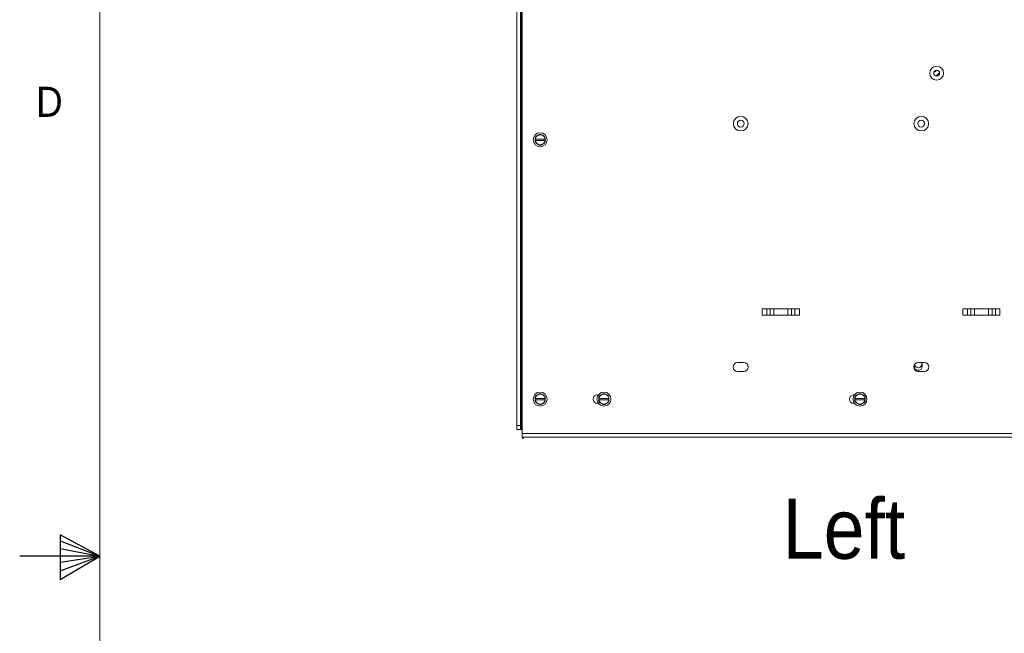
# Paper-space layout '5' of a CAD drawing. Header units: inches. Extents: x 1 to 109, y 1 to 85.
# Tile 19 of 58: x 1 to 17, y 41 to 51. Entities that reach past the tile are written whole.
import ezdxf

# ---------------------------------------------------------------- set-up
doc = ezdxf.new("R2010")
doc.units = ezdxf.units.IN
doc.header["$MEASUREMENT"] = 0
doc.layers.add('FORMAT', color=7, linetype='Continuous')
doc.styles.add('SLDTEXTSTYLE0', font='GOTHIC.TTF', dxfattribs={"width": 0.913})
doc.styles.add('SLDTEXTSTYLE1', font='GOTHIC.TTF', dxfattribs={"width": 0.913})

psp = doc.layouts.new('5')

# ---------------------------------------------------------------- linework, layer by layer
at = {"color": 7, "linetype": 'Continuous', "lineweight": 15, "ltscale": 5}
for p, q in [((9.1124, 61.6892), (9.1124, 44.7112)), ((9.1685, 61.6892), (9.1685, 44.7112)), ((9.181, 44.6487), (9.181, 61.7517)), ((9.1933, 44.5877), (9.1933, 61.8252)), ((9.3964, 49.1709), (9.397, 49.1709)), ((9.3964, 49.1709), (9.3964, 49.1514)), ((9.397, 49.1514), (9.3964, 49.1514)), ((9.5521, 49.1709), (9.397, 49.1709)), ((9.397, 49.1514), (9.5521, 49.1514)), ((9.4355, 49.2288), (9.4622, 49.2442)), ((9.5521, 49.1709), (9.5527, 49.1709)), ((9.5527, 49.1514), (9.5521, 49.1514)), ((9.5527, 49.1514), (9.5527, 49.1709)), ((12.9356, 46.5273), (12.9356, 46.4298)), ((12.9356, 46.5273), (13.5131, 46.5273)), ((13.0075, 46.4298), (13.0075, 46.5273)), ((13.0592, 46.5273), (13.0592, 46.4298)), ((13.1163, 46.4298), (13.1163, 46.5273)), ((13.3324, 46.5273), (13.3324, 46.4298)), ((13.3895, 46.4298), (13.3895, 46.5273)), ((13.4413, 46.5273), (13.4413, 46.4298)), ((13.5131, 46.4298), (13.5131, 46.5273)), ((16.0606, 46.5273), (16.0606, 46.4298)), ((16.0606, 46.5273), (16.6381, 46.5273)), ((16.1325, 46.4298), (16.1325, 46.5273)), ((16.1842, 46.5273), (16.1842, 46.4298)), ((16.2413, 46.4298), (16.2413, 46.5273)), ((16.4574, 46.5273), (16.4574, 46.4298)), ((16.5145, 46.4298), (16.5145, 46.5273)), ((16.5663, 46.5273), (16.5663, 46.4298)), ((16.6381, 46.4298), (16.6381, 46.5273)), ((12.9356, 46.4298), (13.5131, 46.4298)), ((16.0606, 46.4298), (16.6381, 46.4298)), ((12.5503, 45.6902), (12.6484, 45.6902)), ((15.2994, 45.6469), (15.2994, 45.6352)), ((15.3628, 45.6902), (15.4609, 45.6902)), ((15.4269, 45.6352), (15.4269, 45.6902)), ((12.6484, 45.5539), (12.5503, 45.5539)), ((15.4609, 45.5539), (15.3628, 45.5539)), ((9.3964, 45.1318), (9.397, 45.1318)), ((9.3964, 45.1318), (9.3964, 45.1123)), ((9.397, 45.1123), (9.3964, 45.1123)), ((9.5521, 45.1318), (9.397, 45.1318)), ((9.397, 45.1123), (9.5521, 45.1123)), ((9.4355, 45.1897), (9.4622, 45.2052)), ((9.5521, 45.1318), (9.5527, 45.1318)), ((9.5527, 45.1123), (9.5521, 45.1123)), ((9.5527, 45.1123), (9.5527, 45.1318)), ((10.37, 45.1902), (10.3834, 45.1902)), ((10.39, 45.1318), (10.3907, 45.1318)), ((10.39, 45.1318), (10.39, 45.1123)), ((10.3907, 45.1123), (10.39, 45.1123)), ((10.5457, 45.1318), (10.3907, 45.1318)), ((10.3907, 45.1123), (10.5457, 45.1123)), ((10.4291, 45.1897), (10.4558, 45.2052)), ((10.5457, 45.1318), (10.5463, 45.1318)), ((10.5463, 45.1123), (10.5457, 45.1123)), ((10.5463, 45.1123), (10.5463, 45.1318)), ((14.3594, 45.1902), (14.3728, 45.1902)), ((14.3645, 45.1902), (14.3686, 45.1847)), ((14.3794, 45.1318), (14.38, 45.1318)), ((14.3794, 45.1318), (14.3794, 45.1123)), ((14.38, 45.1123), (14.3794, 45.1123)), ((14.5351, 45.1318), (14.38, 45.1318)), ((14.38, 45.1123), (14.5351, 45.1123)), ((14.4185, 45.1897), (14.4452, 45.2052)), ((14.5351, 45.1318), (14.5357, 45.1318)), ((14.5357, 45.1123), (14.5351, 45.1123)), ((14.5357, 45.1123), (14.5357, 45.1318)), ((10.3834, 45.0539), (10.37, 45.0539)), ((14.3728, 45.0539), (14.3594, 45.0539)), ((9.1124, 44.7112), (9.1685, 44.7112)), ((9.1124, 44.6487), (9.1124, 44.7112)), ((9.1685, 44.6487), (9.1124, 44.6487)), ((9.1685, 44.7112), (9.1685, 44.6487)), ((9.1685, 44.6487), (9.181, 44.6487)), ((9.1933, 44.6487), (9.181, 44.6487)), ((19.1152, 44.5877), (9.1933, 44.5877)), ((9.1933, 44.5285), (9.1933, 44.5877)), ((19.1027, 44.5285), (9.1933, 44.5285)), ((9.1966, 44.5285), (9.1966, 44.5089)), ((9.1966, 44.5089), (9.2072, 44.5089)), ((9.2072, 44.5285), (9.2072, 44.5089))]:
    psp.add_line(p, q, dxfattribs=at)
at = {"color": 7, "linetype": 'Continuous', "lineweight": 15, "ltscale": 5, "flags": 128}
for points in [[(15.6085, 50.2147), (15.6128, 50.2158), (15.6319, 50.2257)], [(15.6319, 50.2257), (15.6461, 50.2418), (15.6479, 50.2449)], [(15.6378, 50.231), (15.643, 50.2413), (15.6441, 50.2444)]]:
    psp.add_lwpolyline(points, dxfattribs=at)
at = {"color": 7, "linetype": 'Continuous', "lineweight": 15, "ltscale": 25}
for centre, radius in [((15.6519, 50.1989), 0.1077), ((15.6519, 50.1989), 0.0461), ((12.5994, 49.4121), 0.1144), ((12.5994, 49.4121), 0.0529), ((15.4119, 49.4121), 0.1144), ((15.4119, 49.4121), 0.0529), ((9.4745, 49.1611), 0.1088), ((9.4745, 45.1221), 0.1088), ((10.4682, 45.1221), 0.1087), ((14.4575, 45.1221), 0.1088)]:
    psp.add_circle(centre, radius, dxfattribs=at)
for centre, radius, start, end in [((15.0137, 51.0185), 1.0644, 305.82019, 309.99705), ((9.4745, 49.1611), 0.084, 141.55462, 158.44538), ((9.4745, 49.1611), 0.084, 201.55462, 218.44538), ((9.4745, 49.1611), 0.0781, 120, 172.81924), ((9.4745, 49.1611), 0.0781, 187.18076, 240), ((9.4745, 49.1611), 0.0781, 60, 120), ((9.4745, 49.1611), 0.0781, 240, 300), ((9.4745, 49.1611), 0.084, 81.55462, 98.44538), ((9.4745, 49.1611), 0.0781, 7.18076, 60), ((9.4745, 49.1611), 0.0781, 300, 352.81924), ((9.4745, 49.1611), 0.084, 21.55462, 38.44538), ((9.4745, 49.1611), 0.084, 321.55462, 338.44538), ((9.4745, 49.1611), 0.084, 261.55462, 278.44538), ((12.5503, 45.6221), 0.0681, 90, 270), ((12.6484, 45.6221), 0.0681, 270, 90), ((15.3628, 45.6221), 0.0681, 90, 270), ((15.3631, 45.6352), 0.0638, 180.00001, 0.00001), ((15.3631, 45.6708), 0.0594, 192.2254, 19.04531), ((15.3634, 45.6708), 0.0969, 252.18629, 286.80856), ((15.4609, 45.6221), 0.0681, 270, 90), ((9.4745, 45.1221), 0.084, 141.55462, 158.44538), ((9.4745, 45.1221), 0.0781, 120, 172.81924), ((9.4745, 45.1221), 0.0781, 187.18076, 240), ((9.4745, 45.1221), 0.0781, 60, 120), ((9.4745, 45.1221), 0.084, 81.55462, 98.44538), ((9.4745, 45.1221), 0.0781, 7.18076, 60), ((9.4745, 45.1221), 0.0781, 300, 352.81924), ((9.4745, 45.1221), 0.084, 21.55462, 38.44538), ((10.37, 45.1221), 0.0681, 90, 270), ((10.4682, 45.1221), 0.084, 141.55462, 158.44538), ((10.4682, 45.1221), 0.0781, 120, 172.81924), ((10.4682, 45.1221), 0.0781, 187.18076, 240), ((10.4682, 45.1221), 0.0781, 60, 120), ((10.4682, 45.1221), 0.084, 81.55462, 98.44538), ((10.4682, 45.1221), 0.0781, 7.18076, 60), ((10.4682, 45.1221), 0.0781, 300, 352.81924), ((10.4682, 45.1221), 0.084, 21.55462, 38.44538), ((14.3594, 45.1221), 0.0681, 90, 270), ((14.4575, 45.1221), 0.084, 141.55462, 158.44538), ((14.4575, 45.1221), 0.0781, 120, 172.81924), ((14.4575, 45.1221), 0.0781, 187.18076, 240), ((14.4575, 45.1221), 0.0781, 60, 120), ((14.4575, 45.1221), 0.084, 81.55462, 98.44538), ((14.4575, 45.1221), 0.0781, 7.18076, 60), ((14.4575, 45.1221), 0.0781, 300, 352.81924), ((14.4575, 45.1221), 0.084, 21.55462, 38.44538), ((9.4745, 45.1221), 0.084, 201.55462, 218.44538), ((9.4745, 45.1221), 0.0781, 240, 300), ((9.4745, 45.1221), 0.084, 261.55462, 278.44538), ((9.4745, 45.1221), 0.084, 321.55462, 338.44538), ((10.4682, 45.1221), 0.084, 201.55462, 218.44538), ((10.4682, 45.1221), 0.0781, 240, 300), ((10.4682, 45.1221), 0.084, 261.55462, 278.44538), ((10.4682, 45.1221), 0.084, 321.55462, 338.44538), ((14.4575, 45.1221), 0.084, 201.55462, 218.44538), ((14.4575, 45.1221), 0.0781, 240, 300), ((14.4575, 45.1221), 0.084, 261.55462, 278.44538), ((14.4575, 45.1221), 0.084, 321.55462, 338.44538)]:
    psp.add_arc(centre, radius, start, end, dxfattribs=at)
at = {"color": 7, "linetype": 'Continuous', "lineweight": 15, "ltscale": 5}
for points, knots in [([(9.3964, 49.1709), (9.3964, 49.1724), (9.3964, 49.1753), (9.3964, 49.1797), (9.3964, 49.1841), (9.3964, 49.1882), (9.3964, 49.1908), (9.3964, 49.192)], [0, 0, 0, 0, 0.207633, 0.4154077, 0.6235355, 0.8317785, 1, 1, 1, 1]), ([(9.3964, 49.1303), (9.3964, 49.132), (9.3964, 49.1355), (9.3964, 49.1408), (9.3964, 49.1461), (9.3964, 49.1496), (9.3964, 49.1514)], [0, 0, 0, 0, 0.2495364, 0.4992431, 0.7495165, 1, 1, 1, 1]), ([(9.4088, 49.2134), (9.411, 49.2146), (9.4143, 49.2165), (9.4187, 49.2191), (9.4243, 49.2223), (9.4299, 49.2255), (9.4344, 49.2281), (9.4355, 49.2288)], [0, 0, 0, 0, 0.2491113, 0.3737884, 0.4982444, 0.8744209, 1, 1, 1, 1]), ([(9.4355, 49.0935), (9.4321, 49.0954), (9.4249, 49.0996), (9.416, 49.1047), (9.4104, 49.1079), (9.4088, 49.1089)], [0, 0, 0, 0, 0.3737603, 0.8117198, 1, 1, 1, 1]), ([(9.4622, 49.078), (9.4595, 49.0796), (9.4528, 49.0835), (9.4439, 49.0886), (9.4377, 49.0922), (9.4355, 49.0935)], [0, 0, 0, 0, 0.3113964, 0.7489117, 1, 1, 1, 1]), ([(9.4869, 49.2442), (9.4913, 49.2417), (9.5002, 49.2366), (9.5091, 49.2314), (9.5136, 49.2288)], [0, 0, 0, 0, 0.4986924, 1, 1, 1, 1]), ([(9.5136, 49.0935), (9.5103, 49.0915), (9.503, 49.0873), (9.4941, 49.0822), (9.4885, 49.079), (9.4869, 49.078)], [0, 0, 0, 0, 0.37375939, 0.8117203, 1, 1, 1, 1]), ([(9.5136, 49.2288), (9.515, 49.228), (9.5198, 49.2252), (9.5276, 49.2207), (9.5351, 49.2164), (9.5392, 49.214), (9.5403, 49.2134)], [0, 0, 0, 0, 0.1556385, 0.5300701, 0.8745114, 1, 1, 1, 1]), ([(9.5403, 49.1089), (9.5376, 49.1073), (9.531, 49.1035), (9.522, 49.0983), (9.5159, 49.0948), (9.5136, 49.0935)], [0, 0, 0, 0, 0.3113964, 0.7489117, 1, 1, 1, 1]), ([(9.5527, 49.192), (9.5527, 49.1908), (9.5527, 49.1882), (9.5527, 49.1841), (9.5527, 49.1797), (9.5527, 49.1753), (9.5527, 49.1724), (9.5527, 49.1709)], [0, 0, 0, 0, 0.1682215, 0.3758908, 0.5836587, 0.7917684, 1, 1, 1, 1]), ([(9.5527, 49.1514), (9.5527, 49.1496), (9.5527, 49.1461), (9.5527, 49.1408), (9.5527, 49.1355), (9.5527, 49.132), (9.5527, 49.1303)], [0, 0, 0, 0, 0.24948071, 0.49918957, 0.74949981, 1, 1, 1, 1]), ([(9.3964, 45.1318), (9.3964, 45.1333), (9.3964, 45.1362), (9.3964, 45.1406), (9.3964, 45.145), (9.3964, 45.1491), (9.3964, 45.1518), (9.3964, 45.1529)], [0, 0, 0, 0, 0.2076398, 0.4154042, 0.6235302, 0.8317799, 1, 1, 1, 1]), ([(9.3964, 45.0912), (9.3964, 45.093), (9.3964, 45.0964), (9.3964, 45.1017), (9.3964, 45.107), (9.3964, 45.1105), (9.3964, 45.1123)], [0, 0, 0, 0, 0.2495375, 0.4992367, 0.7495111, 1, 1, 1, 1]), ([(9.4088, 45.1743), (9.411, 45.1756), (9.4143, 45.1775), (9.4187, 45.18), (9.4243, 45.1832), (9.4299, 45.1865), (9.4344, 45.1891), (9.4355, 45.1897)], [0, 0, 0, 0, 0.2491138, 0.3737908, 0.4982466, 0.8744225, 1, 1, 1, 1]), ([(9.4869, 45.2052), (9.4913, 45.2026), (9.5002, 45.1975), (9.5091, 45.1923), (9.5136, 45.1897)], [0, 0, 0, 0, 0.4986917, 1, 1, 1, 1]), ([(9.5136, 45.1897), (9.515, 45.1889), (9.5198, 45.1862), (9.5276, 45.1817), (9.5351, 45.1773), (9.5392, 45.1749), (9.5403, 45.1743)], [0, 0, 0, 0, 0.1556383, 0.5300693, 0.8745102, 1, 1, 1, 1]), ([(9.5527, 45.1529), (9.5527, 45.1518), (9.5527, 45.1491), (9.5527, 45.145), (9.5527, 45.1406), (9.5527, 45.1362), (9.5527, 45.1333), (9.5527, 45.1318)], [0, 0, 0, 0, 0.16822, 0.3758876, 0.5836537, 0.7917616, 1, 1, 1, 1]), ([(9.5527, 45.1123), (9.5527, 45.1105), (9.5527, 45.107), (9.5527, 45.1017), (9.5527, 45.0965), (9.5527, 45.093), (9.5527, 45.0912)], [0, 0, 0, 0, 0.2494861, 0.499196, 0.749503, 1, 1, 1, 1]), ([(10.39, 45.1318), (10.39, 45.1333), (10.39, 45.1362), (10.39, 45.1406), (10.39, 45.145), (10.39, 45.1491), (10.39, 45.1518), (10.39, 45.1529)], [0, 0, 0, 0, 0.2076398, 0.4154042, 0.6235302, 0.8317799, 1, 1, 1, 1]), ([(10.39, 45.0912), (10.39, 45.093), (10.39, 45.0964), (10.39, 45.1017), (10.39, 45.107), (10.39, 45.1105), (10.39, 45.1123)], [0, 0, 0, 0, 0.2495375, 0.4992367, 0.7495111, 1, 1, 1, 1]), ([(10.4024, 45.1743), (10.4046, 45.1756), (10.4079, 45.1775), (10.4123, 45.18), (10.4179, 45.1832), (10.4235, 45.1865), (10.428, 45.1891), (10.4291, 45.1897)], [0, 0, 0, 0, 0.2491132, 0.3737873, 0.4982453, 0.8744178, 1, 1, 1, 1]), ([(10.4805, 45.2052), (10.4849, 45.2026), (10.4938, 45.1975), (10.5027, 45.1923), (10.5072, 45.1897)], [0, 0, 0, 0, 0.4986891, 1, 1, 1, 1]), ([(10.5072, 45.1897), (10.5086, 45.1889), (10.5134, 45.1862), (10.5212, 45.1817), (10.5287, 45.1773), (10.5329, 45.1749), (10.534, 45.1743)], [0, 0, 0, 0, 0.1556357, 0.5300693, 0.8745076, 1, 1, 1, 1]), ([(10.5463, 45.1529), (10.5463, 45.1518), (10.5463, 45.1491), (10.5463, 45.145), (10.5463, 45.1406), (10.5463, 45.1362), (10.5463, 45.1333), (10.5463, 45.1318)], [0, 0, 0, 0, 0.16822, 0.3758876, 0.5836537, 0.7917616, 1, 1, 1, 1]), ([(10.5463, 45.1123), (10.5463, 45.1105), (10.5463, 45.107), (10.5463, 45.1017), (10.5463, 45.0965), (10.5463, 45.093), (10.5463, 45.0912)], [0, 0, 0, 0, 0.2494861, 0.499196, 0.749503, 1, 1, 1, 1]), ([(14.3794, 45.1318), (14.3794, 45.1333), (14.3794, 45.1362), (14.3794, 45.1406), (14.3794, 45.145), (14.3794, 45.1491), (14.3794, 45.1518), (14.3794, 45.1529)], [0, 0, 0, 0, 0.2076398, 0.4154042, 0.6235302, 0.8317799, 1, 1, 1, 1]), ([(14.3794, 45.0912), (14.3794, 45.093), (14.3794, 45.0964), (14.3794, 45.1017), (14.3794, 45.107), (14.3794, 45.1105), (14.3794, 45.1123)], [0, 0, 0, 0, 0.2495375, 0.4992367, 0.7495111, 1, 1, 1, 1]), ([(14.3918, 45.1743), (14.394, 45.1756), (14.3973, 45.1775), (14.4017, 45.18), (14.4073, 45.1832), (14.4129, 45.1865), (14.4174, 45.1891), (14.4185, 45.1897)], [0, 0, 0, 0, 0.2491018, 0.3737804, 0.4982479, 0.8744133, 1, 1, 1, 1]), ([(14.4699, 45.2052), (14.4743, 45.2026), (14.4832, 45.1975), (14.4921, 45.1923), (14.4966, 45.1897)], [0, 0, 0, 0, 0.4986815, 1, 1, 1, 1]), ([(14.4966, 45.1897), (14.498, 45.1889), (14.5028, 45.1862), (14.5106, 45.1817), (14.5181, 45.1773), (14.5222, 45.1749), (14.5233, 45.1743)], [0, 0, 0, 0, 0.15563493, 0.53006663, 0.87449815, 1, 1, 1, 1]), ([(14.5357, 45.1529), (14.5357, 45.1518), (14.5357, 45.1491), (14.5357, 45.145), (14.5357, 45.1406), (14.5357, 45.1362), (14.5357, 45.1333), (14.5357, 45.1318)], [0, 0, 0, 0, 0.16822, 0.3758876, 0.5836537, 0.7917616, 1, 1, 1, 1]), ([(14.5357, 45.1123), (14.5357, 45.1105), (14.5357, 45.107), (14.5357, 45.1017), (14.5357, 45.0965), (14.5357, 45.093), (14.5357, 45.0912)], [0, 0, 0, 0, 0.2494861, 0.499196, 0.749503, 1, 1, 1, 1]), ([(9.4355, 45.0544), (9.4321, 45.0563), (9.4249, 45.0605), (9.416, 45.0657), (9.4104, 45.0689), (9.4088, 45.0698)], [0, 0, 0, 0, 0.3737613, 0.8117186, 1, 1, 1, 1]), ([(9.4622, 45.039), (9.4595, 45.0406), (9.4528, 45.0444), (9.4439, 45.0496), (9.4377, 45.0531), (9.4355, 45.0544)], [0, 0, 0, 0, 0.3113968, 0.7489113, 1, 1, 1, 1]), ([(9.5136, 45.0544), (9.5103, 45.0525), (9.503, 45.0483), (9.4941, 45.0431), (9.4885, 45.0399), (9.4869, 45.039)], [0, 0, 0, 0, 0.3737585, 0.8117186, 1, 1, 1, 1]), ([(9.5403, 45.0698), (9.5376, 45.0682), (9.531, 45.0644), (9.522, 45.0593), (9.5159, 45.0557), (9.5136, 45.0544)], [0, 0, 0, 0, 0.3113959, 0.7489121, 1, 1, 1, 1]), ([(10.4291, 45.0544), (10.4258, 45.0563), (10.4185, 45.0605), (10.4096, 45.0657), (10.404, 45.0689), (10.4024, 45.0698)], [0, 0, 0, 0, 0.3737603, 0.8117217, 1, 1, 1, 1]), ([(10.4558, 45.039), (10.4531, 45.0406), (10.4465, 45.0444), (10.4375, 45.0496), (10.4314, 45.0531), (10.4291, 45.0544)], [0, 0, 0, 0, 0.3113959, 0.7489126, 1, 1, 1, 1]), ([(10.5072, 45.0544), (10.5039, 45.0525), (10.4966, 45.0483), (10.4877, 45.0431), (10.4822, 45.0399), (10.4805, 45.039)], [0, 0, 0, 0, 0.3737585, 0.811716, 1, 1, 1, 1]), ([(10.534, 45.0698), (10.5312, 45.0682), (10.5246, 45.0644), (10.5156, 45.0593), (10.5095, 45.0557), (10.5072, 45.0544)], [0, 0, 0, 0, 0.3113985, 0.7489146, 1, 1, 1, 1]), ([(14.4185, 45.0544), (14.4151, 45.0563), (14.4079, 45.0605), (14.399, 45.0657), (14.3934, 45.0689), (14.3918, 45.0698)], [0, 0, 0, 0, 0.3737737, 0.8117277, 1, 1, 1, 1]), ([(14.4452, 45.039), (14.4425, 45.0406), (14.4358, 45.0444), (14.4269, 45.0496), (14.4207, 45.0531), (14.4185, 45.0544)], [0, 0, 0, 0, 0.311394, 0.7489101, 1, 1, 1, 1]), ([(14.4966, 45.0544), (14.4933, 45.0525), (14.486, 45.0483), (14.4771, 45.0431), (14.4715, 45.0399), (14.4699, 45.039)], [0, 0, 0, 0, 0.3737515, 0.8117069, 1, 1, 1, 1]), ([(14.5233, 45.0698), (14.5206, 45.0682), (14.514, 45.0644), (14.505, 45.0593), (14.4989, 45.0557), (14.4966, 45.0544)], [0, 0, 0, 0, 0.311407, 0.7489159, 1, 1, 1, 1])]:
    psp.add_open_spline(points, degree=3, knots=knots, dxfattribs=at)
at = {"layer": 'FORMAT', "lineweight": 0, "ltscale": 5}
psp.add_line((2.6144, 83.303), (2.6144, 2.053), dxfattribs=at)
at = {"layer": 'FORMAT', "ltscale": 5}
for p, q in [((1.9944, 43.0057), (1.9944, 42.3117)), ((2.6144, 42.678), (1.9944, 43.0057)), ((1.9944, 42.9134), (2.6144, 42.678)), ((2.6144, 42.678), (1.3644, 42.678)), ((1.9944, 42.7936), (2.6144, 42.678)), ((1.9944, 42.3117), (2.6144, 42.678)), ((1.9944, 42.4482), (2.6144, 42.678)), ((1.9944, 42.5818), (2.6144, 42.678))]:
    psp.add_line(p, q, dxfattribs=at)

# ---------------------------------------------------------------- texts
at = {"color": 7, "linetype": 'Continuous', "lineweight": 0, "ltscale": 5, "insert": (13.2546, 43.5718), "char_height": 0.9375, "attachment_point": 1, "style": 'SLDTEXTSTYLE1'}
psp.add_mtext('Left', dxfattribs=at)
at = {"layer": 'FORMAT', "color": 7, "ltscale": 5, "insert": (1.6205, 49.9869), "char_height": 0.4688, "attachment_point": 1, "style": 'SLDTEXTSTYLE0'}
psp.add_mtext('D', dxfattribs=at)

doc.saveas('drawing.dxf')
